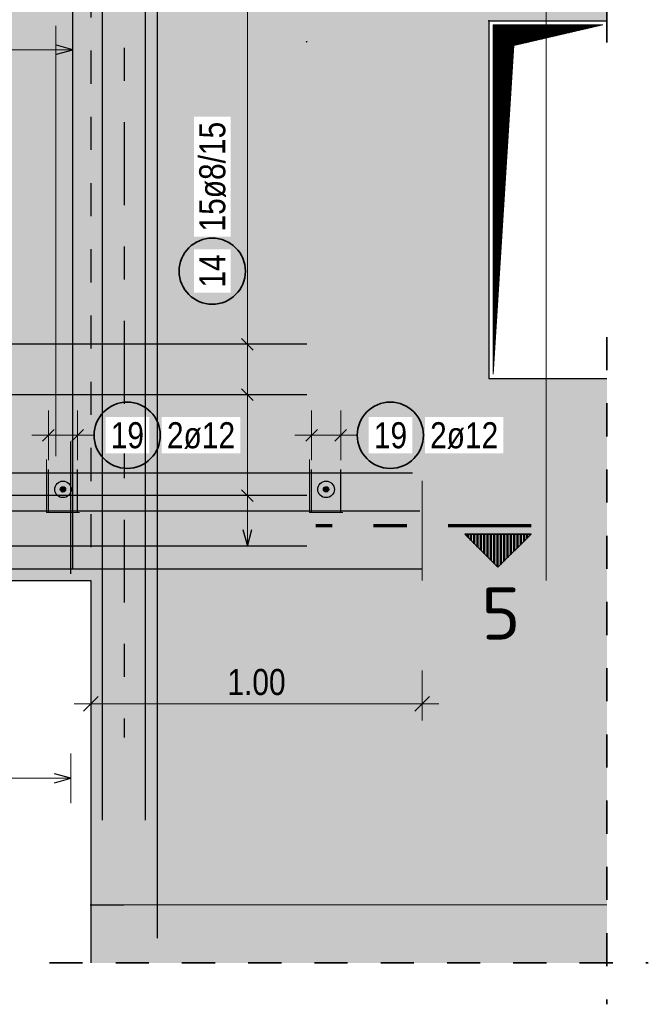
# Model space of a CAD drawing. Header units: millimetres. Extents: x -4.8 to 49, y -12 to 21.
# Tile 51 of 56: x 35.1 to 37, y 14.3 to 17.3. Entities that reach past the tile are written whole.
import ezdxf
from ezdxf.enums import TextEntityAlignment as Align

# ---------------------------------------------------------------- set-up
doc = ezdxf.new("R2010")
doc.units = ezdxf.units.MM
doc.linetypes.add('DASHDOTX2', pattern=[2, 1, -0.5, 0, -0.5])
doc.linetypes.add('HIDDEN', pattern=[0.375, 0.25, -0.125])
doc.layers.add('Achsen', color=7, linetype='Continuous', lineweight=20)
doc.styles.add('Arial Narrow', font='ARIALN.TTF')
doc.styles.add('isocp', font='isocp', dxfattribs={"width": 1.1})
doc.linetypes.add('STRAKON_Linetype_13', pattern='A,15,[130,ltypeshp.shx,S=1.875,R=-30,X=0,Y=0],-1.875,[130,ltypeshp.shx,S=1.875,R=-30,X=0,Y=0]', length=16.875)
doc.dimstyles.new('Arch_Strakon_dimstyle', dxfattribs={"dimtxt": 7.875, "dimasz": 1, "dimexe": 1.25, "dimexo": 0.0625, "dimgap": 1, "dimtad": 0, "dimdec": 5, "dimzin": 12, "dimdsep": 46, "dimtxsty": 'Arial Narrow', "dimblk": 'Arrowhead_Tick', "dimsah": 1, "dimcen": 0, "dimse1": 1, "dimse2": 1, "dimclrd": 6, "dimclrt": 2, "dimazin": 0, "dimtfac": 1, "dimtdec": 4, "dimtmove": 0, "dimatfit": 3, "dimldrblk": 'NONE', "dimfxl": 1, "dimtvp": 1, "dimtolj": 1, "dimtzin": 0, "dimlwd": 13, "dimarcsym": 2})

# ---------------------------------------------------------------- blocks, each defined once
blk = doc.blocks.new('Arrowhead_Tick')
at = {"color": 0, "linetype": 'Continuous', "lineweight": -2}
for p, q in [((0, 10), (0, -5)), ((-1, 0), (0, 0)), ((5, 0), (0, 0))]:
    blk.add_line(p, q, dxfattribs=at)
at = {"color": 2, "linetype": 'Continuous', "lineweight": 35}
blk.add_line((2.21, 2.21), (-2.21, -2.21), dxfattribs=at)
blk = doc.blocks.new('*D12')
at = {"color": 6, "linetype": 'Continuous', "lineweight": 13}
blk.add_line((35.3127, 15.225), (36.2927, 15.225), dxfattribs=at)
at = {"layer": 'Defpoints', "color": 0}
for p in [(35.3027, 15.5974), (36.3027, 15.5974), (36.3027, 15.225)]:
    blk.add_point(p, dxfattribs=at)
at = {"color": 6, "lineweight": 13, "xscale": 0.01, "yscale": 0.01, "zscale": 0.01}
blk.add_blockref('Arrowhead_Tick', (36.3027, 15.225), dxfattribs=at)
at = {"color": 6, "lineweight": 13, "xscale": 0.01, "yscale": 0.01, "zscale": 0.01, "rotation": 180}
blk.add_blockref('Arrowhead_Tick', (35.3027, 15.225), dxfattribs=at)
at = {"color": 2, "lineweight": 35, "insert": (35.8027, 15.2902), "char_height": 0.07875, "attachment_point": 5, "style": 'Arial Narrow'}
blk.add_mtext('\\A1;1.00', dxfattribs=at)
blk = doc.blocks.new('_None')
blk = doc.blocks.new('*D13')
at = {"color": 6, "linetype": 'Continuous', "lineweight": 13}
blk.add_line((35.5127, 17.625), (35.9441, 17.625), dxfattribs=at)
at = {"layer": 'Defpoints', "color": 0}
for p in [(35.9541, 17.625), (35.9541, 17.2243), (35.5027, 14.6174)]:
    blk.add_point(p, dxfattribs=at)
at = {"color": 6, "lineweight": 13, "xscale": 0.01, "yscale": 0.01, "zscale": 0.01}
blk.add_blockref('Arrowhead_Tick', (35.9541, 17.625), dxfattribs=at)
at = {"color": 6, "lineweight": 13, "xscale": 0.01, "yscale": 0.01, "zscale": 0.01, "rotation": 180}
blk.add_blockref('Arrowhead_Tick', (35.5027, 17.625), dxfattribs=at)
at = {"color": 2, "lineweight": 35, "insert": (35.7284, 17.69), "char_height": 0.07875, "attachment_point": 5, "style": 'Arial Narrow'}
blk.add_mtext('\\A1;45', dxfattribs=at)

msp = doc.modelspace()

# ---------------------------------------------------------------- hatches: boundary and pattern name
at = {"lineweight": 50, "true_color": 0xd7ffd7}
for points in [[(21.727656, 15.597438), (35.302656, 15.597438), (35.302656, 17.797438), (30.902283, 17.797438), (30.902283, 17.622438), (30.702283, 17.622438), (30.702283, 17.797438), (26.302283, 17.797438), (26.302283, 17.622438), (26.102283, 17.622438), (26.102283, 17.797438), (21.727656, 17.797438)], [(35.302656, 14.617444), (36.860129, 14.617444), (36.860129, 16.207444), (36.504132, 16.207444), (36.504132, 17.287444), (36.860129, 17.287444), (36.860129, 17.797438), (35.302656, 17.797438)], [(35.502656, 14.617444), (35.502656, 17.797438), (35.302656, 17.797438), (35.302656, 14.617444)], [(35.302731, 14.442444), (36.860129, 14.442444), (36.860129, 14.617444), (35.302731, 14.617444)]]:
    msp.add_hatch(color=254, dxfattribs=at).paths.add_polyline_path(points)
at = {"lineweight": 13}
h = msp.add_hatch(dxfattribs=at)
h.set_pattern_fill('Mau', color=6, scale=0.01, angle=45, style=0, pattern_type=2)
h.set_pattern_definition([(45, (0, 0), (-0.00183847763, 0.00183847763), [])])
h.paths.add_polyline_path([(36.516632, 16.219944), (36.579132, 17.212444), (36.847629, 17.274944), (36.516632, 17.274944)])
at = {"lineweight": 25, "true_color": 0xffffff}
msp.add_hatch(color=7, dxfattribs=at).paths.add_polyline_path([(35.779053, 16.531372), (35.778986, 16.535211), (35.778785, 16.539045), (35.778451, 16.54287), (35.777983, 16.546681), (35.777382, 16.550473), (35.776649, 16.554242), (35.775786, 16.557983), (35.774792, 16.561692), (35.773669, 16.565364), (35.772419, 16.568994), (35.771043, 16.572578), (35.769543, 16.576113), (35.767921, 16.579593), (35.766177, 16.583014), (35.764316, 16.586372), (35.762339, 16.589663), (35.760247, 16.592883), (35.758045, 16.596028), (35.755734, 16.599095), (35.753318, 16.602078), (35.750799, 16.604976), (35.748181, 16.607784), (35.745466, 16.610499), (35.742658, 16.613118), (35.73976, 16.615637), (35.736776, 16.618053), (35.73371, 16.620364), (35.730564, 16.622566), (35.727344, 16.624657), (35.724053, 16.626635), (35.720695, 16.628496), (35.717274, 16.630239), (35.713794, 16.631862), (35.71026, 16.633362), (35.706675, 16.634738), (35.703045, 16.635988), (35.699373, 16.637111), (35.695665, 16.638104), (35.691924, 16.638968), (35.688155, 16.639701), (35.684362, 16.640301), (35.680551, 16.640769), (35.676726, 16.641104), (35.672892, 16.641305), (35.669053, 16.641372), (35.665214, 16.641305), (35.66138, 16.641104), (35.657555, 16.640769), (35.653744, 16.640301), (35.649952, 16.639701), (35.646183, 16.638968), (35.642442, 16.638104), (35.638733, 16.637111), (35.635061, 16.635988), (35.631431, 16.634738), (35.627847, 16.633362), (35.624312, 16.631862), (35.620832, 16.630239), (35.617411, 16.628496), (35.614053, 16.626635), (35.610762, 16.624657), (35.607542, 16.622566), (35.604397, 16.620364), (35.60133, 16.618053), (35.598347, 16.615637), (35.595449, 16.613118), (35.592641, 16.610499), (35.589926, 16.607784), (35.587307, 16.604976), (35.584788, 16.602078), (35.582372, 16.599095), (35.580061, 16.596028), (35.577859, 16.592883), (35.575768, 16.589663), (35.57379, 16.586372), (35.571929, 16.583014), (35.570186, 16.579593), (35.568563, 16.576113), (35.567063, 16.572578), (35.565687, 16.568994), (35.564437, 16.565364), (35.563314, 16.561692), (35.562321, 16.557983), (35.561457, 16.554242), (35.560724, 16.550473), (35.560124, 16.546681), (35.559656, 16.54287), (35.559321, 16.539045), (35.55912, 16.535211), (35.559053, 16.531372), (35.55912, 16.527533), (35.559321, 16.523699), (35.559656, 16.519874), (35.560124, 16.516063), (35.560724, 16.51227), (35.561457, 16.508501), (35.562321, 16.50476), (35.563314, 16.501052), (35.564437, 16.49738), (35.565687, 16.49375), (35.567063, 16.490165), (35.568563, 16.486631), (35.570186, 16.483151), (35.571929, 16.47973), (35.57379, 16.476372), (35.575768, 16.473081), (35.577859, 16.469861), (35.580061, 16.466715), (35.582372, 16.463649), (35.584788, 16.460665), (35.587307, 16.457767), (35.589926, 16.454959), (35.592641, 16.452244), (35.595449, 16.449626), (35.598347, 16.447107), (35.60133, 16.444691), (35.604397, 16.44238), (35.607542, 16.440178), (35.610762, 16.438086), (35.614053, 16.436109), (35.617411, 16.434248), (35.620832, 16.432504), (35.624312, 16.430882), (35.627847, 16.429382), (35.631431, 16.428006), (35.635061, 16.426756), (35.638733, 16.425633), (35.642442, 16.424639), (35.646183, 16.423776), (35.649952, 16.423043), (35.653744, 16.422442), (35.657555, 16.421974), (35.66138, 16.42164), (35.665214, 16.421439), (35.669053, 16.421372), (35.672892, 16.421439), (35.676726, 16.42164), (35.680551, 16.421974), (35.684362, 16.422442), (35.688155, 16.423043), (35.691924, 16.423776), (35.695665, 16.424639), (35.699373, 16.425633), (35.703045, 16.426756), (35.706675, 16.428006), (35.71026, 16.429382), (35.713794, 16.430882), (35.717274, 16.432504), (35.720695, 16.434248), (35.724053, 16.436109), (35.727344, 16.438086), (35.730564, 16.440178), (35.73371, 16.44238), (35.736776, 16.444691), (35.73976, 16.447107), (35.742658, 16.449626), (35.745466, 16.452244), (35.748181, 16.454959), (35.750799, 16.457767), (35.753318, 16.460665), (35.755734, 16.463649), (35.758045, 16.466715), (35.760247, 16.469861), (35.762339, 16.473081), (35.764316, 16.476372), (35.766177, 16.47973), (35.767921, 16.483151), (35.769543, 16.486631), (35.771043, 16.490165), (35.772419, 16.49375), (35.773669, 16.49738), (35.774792, 16.501052), (35.775786, 16.50476), (35.776649, 16.508501), (35.777382, 16.51227), (35.777983, 16.516063), (35.778451, 16.519874), (35.778785, 16.523699)])
at = {"lineweight": 50, "true_color": 0x4682b4}
for points in [[(35.226565, 15.872438), (35.226561, 15.87269), (35.226549, 15.872941), (35.226529, 15.873191), (35.226502, 15.873441), (35.226466, 15.87369), (35.226423, 15.873938), (35.226372, 15.874184), (35.226313, 15.874428), (35.226247, 15.87467), (35.226173, 15.874911), (35.226092, 15.875148), (35.226003, 15.875383), (35.225907, 15.875616), (35.225803, 15.875845), (35.225693, 15.87607), (35.225575, 15.876293), (35.225451, 15.876511), (35.225319, 15.876725), (35.225181, 15.876935), (35.225037, 15.877141), (35.224886, 15.877342), (35.224729, 15.877538), (35.224566, 15.877729), (35.224397, 15.877915), (35.224222, 15.878095), (35.224041, 15.87827), (35.223855, 15.878439), (35.223664, 15.878603), (35.223468, 15.87876), (35.223267, 15.878911), (35.223061, 15.879055), (35.222851, 15.879193), (35.222637, 15.879324), (35.222419, 15.879449), (35.222197, 15.879567), (35.221971, 15.879677), (35.221742, 15.879781), (35.22151, 15.879877), (35.221275, 15.879966), (35.221037, 15.880047), (35.220797, 15.880121), (35.220554, 15.880187), (35.22031, 15.880246), (35.220064, 15.880297), (35.219816, 15.88034), (35.219567, 15.880375), (35.219318, 15.880403), (35.219067, 15.880423), (35.218816, 15.880435), (35.218565, 15.880438), (35.218314, 15.880435), (35.218062, 15.880423), (35.217812, 15.880403), (35.217562, 15.880375), (35.217313, 15.88034), (35.217066, 15.880297), (35.21682, 15.880246), (35.216575, 15.880187), (35.216333, 15.880121), (35.216093, 15.880047), (35.215855, 15.879966), (35.21562, 15.879877), (35.215388, 15.879781), (35.215159, 15.879677), (35.214933, 15.879567), (35.214711, 15.879449), (35.214492, 15.879324), (35.214278, 15.879193), (35.214068, 15.879055), (35.213863, 15.878911), (35.213662, 15.87876), (35.213465, 15.878603), (35.213274, 15.878439), (35.213088, 15.87827), (35.212908, 15.878095), (35.212733, 15.877915), (35.212564, 15.877729), (35.212401, 15.877538), (35.212244, 15.877342), (35.212093, 15.877141), (35.211948, 15.876935), (35.21181, 15.876725), (35.211679, 15.876511), (35.211554, 15.876293), (35.211437, 15.87607), (35.211326, 15.875845), (35.211223, 15.875616), (35.211127, 15.875383), (35.211038, 15.875148), (35.210956, 15.874911), (35.210882, 15.87467), (35.210816, 15.874428), (35.210757, 15.874184), (35.210707, 15.873938), (35.210663, 15.87369), (35.210628, 15.873441), (35.2106, 15.873191), (35.210581, 15.872941), (35.210569, 15.87269), (35.210565, 15.872438), (35.210569, 15.872187), (35.210581, 15.871936), (35.2106, 15.871686), (35.210628, 15.871436), (35.210663, 15.871187), (35.210707, 15.870939), (35.210757, 15.870693), (35.210816, 15.870449), (35.210882, 15.870207), (35.210956, 15.869966), (35.211038, 15.869729), (35.211127, 15.869493), (35.211223, 15.869261), (35.211326, 15.869032), (35.211437, 15.868807), (35.211554, 15.868584), (35.211679, 15.868366), (35.21181, 15.868152), (35.211948, 15.867942), (35.212093, 15.867736), (35.212244, 15.867535), (35.212401, 15.867339), (35.212564, 15.867148), (35.212733, 15.866962), (35.212908, 15.866782), (35.213088, 15.866607), (35.213274, 15.866438), (35.213465, 15.866274), (35.213662, 15.866117), (35.213863, 15.865966), (35.214068, 15.865822), (35.214278, 15.865684), (35.214492, 15.865553), (35.214711, 15.865428), (35.214933, 15.86531), (35.215159, 15.8652), (35.215388, 15.865096), (35.21562, 15.865), (35.215855, 15.864911), (35.216093, 15.86483), (35.216333, 15.864756), (35.216575, 15.86469), (35.21682, 15.864631), (35.217066, 15.86458), (35.217313, 15.864537), (35.217562, 15.864502), (35.217812, 15.864474), (35.218062, 15.864454), (35.218314, 15.864442), (35.218565, 15.864438), (35.218816, 15.864442), (35.219067, 15.864454), (35.219318, 15.864474), (35.219567, 15.864502), (35.219816, 15.864537), (35.220064, 15.86458), (35.22031, 15.864631), (35.220554, 15.86469), (35.220797, 15.864756), (35.221037, 15.86483), (35.221275, 15.864911), (35.22151, 15.865), (35.221742, 15.865096), (35.221971, 15.8652), (35.222197, 15.86531), (35.222419, 15.865428), (35.222637, 15.865553), (35.222851, 15.865684), (35.223061, 15.865822), (35.223267, 15.865966), (35.223468, 15.866117), (35.223664, 15.866274), (35.223855, 15.866438), (35.224041, 15.866607), (35.224222, 15.866782), (35.224397, 15.866962), (35.224566, 15.867148), (35.224729, 15.867339), (35.224886, 15.867535), (35.225037, 15.867736), (35.225181, 15.867942), (35.225319, 15.868152), (35.225451, 15.868366), (35.225575, 15.868584), (35.225693, 15.868807), (35.225803, 15.869032), (35.225907, 15.869261), (35.226003, 15.869493), (35.226092, 15.869729), (35.226173, 15.869966), (35.226247, 15.870207), (35.226313, 15.870449), (35.226372, 15.870693), (35.226423, 15.870939), (35.226466, 15.871187), (35.226502, 15.871436), (35.226529, 15.871686), (35.226549, 15.871936), (35.226561, 15.872187)], [(36.020731, 15.872438), (36.020728, 15.87269), (36.020716, 15.872941), (36.020696, 15.873191), (36.020668, 15.873441), (36.020633, 15.87369), (36.02059, 15.873938), (36.020539, 15.874184), (36.02048, 15.874428), (36.020414, 15.87467), (36.02034, 15.874911), (36.020259, 15.875148), (36.02017, 15.875383), (36.020074, 15.875616), (36.01997, 15.875845), (36.01986, 15.87607), (36.019742, 15.876293), (36.019617, 15.876511), (36.019486, 15.876725), (36.019348, 15.876935), (36.019204, 15.877141), (36.019053, 15.877342), (36.018896, 15.877538), (36.018732, 15.877729), (36.018563, 15.877915), (36.018388, 15.878095), (36.018208, 15.87827), (36.018022, 15.878439), (36.017831, 15.878603), (36.017635, 15.87876), (36.017434, 15.878911), (36.017228, 15.879055), (36.017018, 15.879193), (36.016804, 15.879324), (36.016586, 15.879449), (36.016363, 15.879567), (36.016138, 15.879677), (36.015909, 15.879781), (36.015676, 15.879877), (36.015441, 15.879966), (36.015204, 15.880047), (36.014963, 15.880121), (36.014721, 15.880187), (36.014477, 15.880246), (36.014231, 15.880297), (36.013983, 15.88034), (36.013734, 15.880375), (36.013484, 15.880403), (36.013234, 15.880423), (36.012983, 15.880435), (36.012731, 15.880438), (36.01248, 15.880435), (36.012229, 15.880423), (36.011979, 15.880403), (36.011729, 15.880375), (36.01148, 15.88034), (36.011232, 15.880297), (36.010986, 15.880246), (36.010742, 15.880187), (36.0105, 15.880121), (36.010259, 15.880047), (36.010022, 15.879966), (36.009786, 15.879877), (36.009554, 15.879781), (36.009325, 15.879677), (36.0091, 15.879567), (36.008877, 15.879449), (36.008659, 15.879324), (36.008445, 15.879193), (36.008235, 15.879055), (36.008029, 15.878911), (36.007828, 15.87876), (36.007632, 15.878603), (36.007441, 15.878439), (36.007255, 15.87827), (36.007075, 15.878095), (36.0069, 15.877915), (36.006731, 15.877729), (36.006567, 15.877538), (36.00641, 15.877342), (36.006259, 15.877141), (36.006115, 15.876935), (36.005977, 15.876725), (36.005846, 15.876511), (36.005721, 15.876293), (36.005603, 15.87607), (36.005493, 15.875845), (36.005389, 15.875616), (36.005293, 15.875383), (36.005204, 15.875148), (36.005123, 15.874911), (36.005049, 15.87467), (36.004983, 15.874428), (36.004924, 15.874184), (36.004873, 15.873938), (36.00483, 15.87369), (36.004795, 15.873441), (36.004767, 15.873191), (36.004747, 15.872941), (36.004735, 15.87269), (36.004731, 15.872438), (36.004735, 15.872187), (36.004747, 15.871936), (36.004767, 15.871686), (36.004795, 15.871436), (36.00483, 15.871187), (36.004873, 15.870939), (36.004924, 15.870693), (36.004983, 15.870449), (36.005049, 15.870207), (36.005123, 15.869966), (36.005204, 15.869729), (36.005293, 15.869493), (36.005389, 15.869261), (36.005493, 15.869032), (36.005603, 15.868807), (36.005721, 15.868584), (36.005846, 15.868366), (36.005977, 15.868152), (36.006115, 15.867942), (36.006259, 15.867736), (36.00641, 15.867535), (36.006567, 15.867339), (36.006731, 15.867148), (36.0069, 15.866962), (36.007075, 15.866782), (36.007255, 15.866607), (36.007441, 15.866438), (36.007632, 15.866274), (36.007828, 15.866117), (36.008029, 15.865966), (36.008235, 15.865822), (36.008445, 15.865684), (36.008659, 15.865553), (36.008877, 15.865428), (36.0091, 15.86531), (36.009325, 15.8652), (36.009554, 15.865096), (36.009786, 15.865), (36.010022, 15.864911), (36.010259, 15.86483), (36.0105, 15.864756), (36.010742, 15.86469), (36.010986, 15.864631), (36.011232, 15.86458), (36.01148, 15.864537), (36.011729, 15.864502), (36.011979, 15.864474), (36.012229, 15.864454), (36.01248, 15.864442), (36.012731, 15.864438), (36.012983, 15.864442), (36.013234, 15.864454), (36.013484, 15.864474), (36.013734, 15.864502), (36.013983, 15.864537), (36.014231, 15.86458), (36.014477, 15.864631), (36.014721, 15.86469), (36.014963, 15.864756), (36.015204, 15.86483), (36.015441, 15.864911), (36.015676, 15.865), (36.015909, 15.865096), (36.016138, 15.8652), (36.016363, 15.86531), (36.016586, 15.865428), (36.016804, 15.865553), (36.017018, 15.865684), (36.017228, 15.865822), (36.017434, 15.865966), (36.017635, 15.866117), (36.017831, 15.866274), (36.018022, 15.866438), (36.018208, 15.866607), (36.018388, 15.866782), (36.018563, 15.866962), (36.018732, 15.867148), (36.018896, 15.867339), (36.019053, 15.867535), (36.019204, 15.867736), (36.019348, 15.867942), (36.019486, 15.868152), (36.019617, 15.868366), (36.019742, 15.868584), (36.01986, 15.868807), (36.01997, 15.869032), (36.020074, 15.869261), (36.02017, 15.869493), (36.020259, 15.869729), (36.02034, 15.869966), (36.020414, 15.870207), (36.02048, 15.870449), (36.020539, 15.870693), (36.02059, 15.870939), (36.020633, 15.871187), (36.020668, 15.871436), (36.020696, 15.871686), (36.020716, 15.871936), (36.020728, 15.872187)]]:
    msp.add_hatch(color=145, dxfattribs=at).paths.add_polyline_path(points)
at = {"lineweight": 50}
h = msp.add_hatch(dxfattribs=at)
h.set_pattern_fill('Mau', color=4, scale=0.01, angle=270, style=0, pattern_type=2)
h.set_pattern_definition([(270, (0, 0), (0.01, -2e-18), [])])
h.paths.add_polyline_path([(36.431258, 15.737153), (36.531258, 15.637153), (36.631258, 15.737153)])
at = {"layer": 'Achsen', "lineweight": 25, "true_color": 0xffffff}
for points in [[(35.522386, 16.03596), (35.522319, 16.039799), (35.522118, 16.043633), (35.521783, 16.047458), (35.521315, 16.051269), (35.520715, 16.055061), (35.519982, 16.05883), (35.519118, 16.062571), (35.518125, 16.06628), (35.517002, 16.069952), (35.515752, 16.073582), (35.514376, 16.077166), (35.512876, 16.080701), (35.511253, 16.084181), (35.50951, 16.087602), (35.507649, 16.09096), (35.505671, 16.094251), (35.50358, 16.097471), (35.501378, 16.100616), (35.499067, 16.103682), (35.496651, 16.106666), (35.494132, 16.109564), (35.491513, 16.112372), (35.488798, 16.115087), (35.48599, 16.117706), (35.483092, 16.120225), (35.480108, 16.122641), (35.477042, 16.124952), (35.473897, 16.127154), (35.470677, 16.129245), (35.467386, 16.131223), (35.464028, 16.133084), (35.460607, 16.134827), (35.457127, 16.13645), (35.453592, 16.13795), (35.450008, 16.139326), (35.446378, 16.140576), (35.442706, 16.141699), (35.438997, 16.142692), (35.435256, 16.143556), (35.431487, 16.144289), (35.427695, 16.144889), (35.423884, 16.145357), (35.420059, 16.145692), (35.416225, 16.145893), (35.412386, 16.14596), (35.408547, 16.145893), (35.404713, 16.145692), (35.400888, 16.145357), (35.397077, 16.144889), (35.393284, 16.144289), (35.389515, 16.143556), (35.385774, 16.142692), (35.382066, 16.141699), (35.378394, 16.140576), (35.374764, 16.139326), (35.371179, 16.13795), (35.367645, 16.13645), (35.364165, 16.134827), (35.360744, 16.133084), (35.357386, 16.131223), (35.354095, 16.129245), (35.350875, 16.127154), (35.347729, 16.124952), (35.344663, 16.122641), (35.341679, 16.120225), (35.338781, 16.117706), (35.335973, 16.115087), (35.333258, 16.112372), (35.33064, 16.109564), (35.328121, 16.106666), (35.325705, 16.103682), (35.323394, 16.100616), (35.321192, 16.097471), (35.3191, 16.094251), (35.317123, 16.09096), (35.315261, 16.087602), (35.313518, 16.084181), (35.311896, 16.080701), (35.310396, 16.077166), (35.30902, 16.073582), (35.30777, 16.069952), (35.306647, 16.06628), (35.305653, 16.062571), (35.304789, 16.05883), (35.304057, 16.055061), (35.303456, 16.051269), (35.302988, 16.047458), (35.302654, 16.043633), (35.302453, 16.039799), (35.302386, 16.03596), (35.302453, 16.032121), (35.302654, 16.028287), (35.302988, 16.024462), (35.303456, 16.020651), (35.304057, 16.016858), (35.304789, 16.013089), (35.305653, 16.009348), (35.306647, 16.00564), (35.30777, 16.001968), (35.30902, 15.998338), (35.310396, 15.994753), (35.311896, 15.991219), (35.313518, 15.987739), (35.315261, 15.984318), (35.317123, 15.98096), (35.3191, 15.977669), (35.321192, 15.974449), (35.323394, 15.971303), (35.325705, 15.968237), (35.328121, 15.965253), (35.33064, 15.962355), (35.333258, 15.959547), (35.335973, 15.956832), (35.338781, 15.954214), (35.341679, 15.951695), (35.344663, 15.949279), (35.347729, 15.946968), (35.350875, 15.944766), (35.354095, 15.942674), (35.357386, 15.940697), (35.360744, 15.938836), (35.364165, 15.937092), (35.367645, 15.93547), (35.371179, 15.93397), (35.374764, 15.932594), (35.378394, 15.931344), (35.382066, 15.930221), (35.385774, 15.929227), (35.389515, 15.928364), (35.393284, 15.927631), (35.397077, 15.92703), (35.400888, 15.926562), (35.404713, 15.926228), (35.408547, 15.926027), (35.412386, 15.92596), (35.416225, 15.926027), (35.420059, 15.926228), (35.423884, 15.926562), (35.427695, 15.92703), (35.431487, 15.927631), (35.435256, 15.928364), (35.438997, 15.929227), (35.442706, 15.930221), (35.446378, 15.931344), (35.450008, 15.932594), (35.453592, 15.93397), (35.457127, 15.93547), (35.460607, 15.937092), (35.464028, 15.938836), (35.467386, 15.940697), (35.470677, 15.942674), (35.473897, 15.944766), (35.477042, 15.946968), (35.480108, 15.949279), (35.483092, 15.951695), (35.48599, 15.954214), (35.488798, 15.956832), (35.491513, 15.959547), (35.494132, 15.962355), (35.496651, 15.965253), (35.499067, 15.968237), (35.501378, 15.971303), (35.50358, 15.974449), (35.505671, 15.977669), (35.507649, 15.98096), (35.50951, 15.984318), (35.511253, 15.987739), (35.512876, 15.991219), (35.514376, 15.994753), (35.515752, 15.998338), (35.517002, 16.001968), (35.518125, 16.00564), (35.519118, 16.009348), (35.519982, 16.013089), (35.520715, 16.016858), (35.521315, 16.020651), (35.521783, 16.024462), (35.522118, 16.028287)], [(36.316552, 16.03596), (36.316485, 16.039799), (36.316284, 16.043633), (36.31595, 16.047458), (36.315482, 16.051269), (36.314881, 16.055061), (36.314149, 16.05883), (36.313285, 16.062571), (36.312291, 16.06628), (36.311169, 16.069952), (36.309919, 16.073582), (36.308543, 16.077166), (36.307042, 16.080701), (36.30542, 16.084181), (36.303677, 16.087602), (36.301815, 16.09096), (36.299838, 16.094251), (36.297747, 16.097471), (36.295544, 16.100616), (36.293234, 16.103682), (36.290817, 16.106666), (36.288298, 16.109564), (36.28568, 16.112372), (36.282965, 16.115087), (36.280157, 16.117706), (36.277259, 16.120225), (36.274275, 16.122641), (36.271209, 16.124952), (36.268064, 16.127154), (36.264844, 16.129245), (36.261552, 16.131223), (36.258194, 16.133084), (36.254773, 16.134827), (36.251293, 16.13645), (36.247759, 16.13795), (36.244175, 16.139326), (36.240544, 16.140576), (36.236873, 16.141699), (36.233164, 16.142692), (36.229423, 16.143556), (36.225654, 16.144289), (36.221861, 16.144889), (36.218051, 16.145357), (36.214226, 16.145692), (36.210391, 16.145893), (36.206552, 16.14596), (36.202713, 16.145893), (36.198879, 16.145692), (36.195054, 16.145357), (36.191243, 16.144889), (36.187451, 16.144289), (36.183682, 16.143556), (36.179941, 16.142692), (36.176232, 16.141699), (36.172561, 16.140576), (36.16893, 16.139326), (36.165346, 16.13795), (36.161811, 16.13645), (36.158332, 16.134827), (36.154911, 16.133084), (36.151552, 16.131223), (36.148261, 16.129245), (36.145041, 16.127154), (36.141896, 16.124952), (36.13883, 16.122641), (36.135846, 16.120225), (36.132948, 16.117706), (36.13014, 16.115087), (36.127425, 16.112372), (36.124806, 16.109564), (36.122288, 16.106666), (36.119871, 16.103682), (36.117561, 16.100616), (36.115358, 16.097471), (36.113267, 16.094251), (36.11129, 16.09096), (36.109428, 16.087602), (36.107685, 16.084181), (36.106062, 16.080701), (36.104562, 16.077166), (36.103186, 16.073582), (36.101936, 16.069952), (36.100814, 16.06628), (36.09982, 16.062571), (36.098956, 16.05883), (36.098224, 16.055061), (36.097623, 16.051269), (36.097155, 16.047458), (36.09682, 16.043633), (36.096619, 16.039799), (36.096552, 16.03596), (36.096619, 16.032121), (36.09682, 16.028287), (36.097155, 16.024462), (36.097623, 16.020651), (36.098224, 16.016858), (36.098956, 16.013089), (36.09982, 16.009348), (36.100814, 16.00564), (36.101936, 16.001968), (36.103186, 15.998338), (36.104562, 15.994753), (36.106062, 15.991219), (36.107685, 15.987739), (36.109428, 15.984318), (36.11129, 15.98096), (36.113267, 15.977669), (36.115358, 15.974449), (36.117561, 15.971303), (36.119871, 15.968237), (36.122288, 15.965253), (36.124806, 15.962355), (36.127425, 15.959547), (36.13014, 15.956832), (36.132948, 15.954214), (36.135846, 15.951695), (36.13883, 15.949279), (36.141896, 15.946968), (36.145041, 15.944766), (36.148261, 15.942674), (36.151552, 15.940697), (36.154911, 15.938836), (36.158332, 15.937092), (36.161811, 15.93547), (36.165346, 15.93397), (36.16893, 15.932594), (36.172561, 15.931344), (36.176232, 15.930221), (36.179941, 15.929227), (36.183682, 15.928364), (36.187451, 15.927631), (36.191243, 15.92703), (36.195054, 15.926562), (36.198879, 15.926228), (36.202713, 15.926027), (36.206552, 15.92596), (36.210391, 15.926027), (36.214226, 15.926228), (36.218051, 15.926562), (36.221861, 15.92703), (36.225654, 15.927631), (36.229423, 15.928364), (36.233164, 15.929227), (36.236873, 15.930221), (36.240544, 15.931344), (36.244175, 15.932594), (36.247759, 15.93397), (36.251293, 15.93547), (36.254773, 15.937092), (36.258194, 15.938836), (36.261552, 15.940697), (36.264844, 15.942674), (36.268064, 15.944766), (36.271209, 15.946968), (36.274275, 15.949279), (36.277259, 15.951695), (36.280157, 15.954214), (36.282965, 15.956832), (36.28568, 15.959547), (36.288298, 15.962355), (36.290817, 15.965253), (36.293234, 15.968237), (36.295544, 15.971303), (36.297747, 15.974449), (36.299838, 15.977669), (36.301815, 15.98096), (36.303677, 15.984318), (36.30542, 15.987739), (36.307042, 15.991219), (36.308543, 15.994753), (36.309919, 15.998338), (36.311169, 16.001968), (36.312291, 16.00564), (36.313285, 16.009348), (36.314149, 16.013089), (36.314881, 16.016858), (36.315482, 16.020651), (36.31595, 16.024462), (36.316284, 16.028287)]]:
    msp.add_hatch(color=7, dxfattribs=at).paths.add_polyline_path(points)

# ---------------------------------------------------------------- linework, layer by layer
at = {"color": 2, "linetype": 'HIDDEN', "lineweight": 35, "ltscale": 0.25}
for p, q in [((36.860129, 18.722438), (36.860129, 17.162444)), ((36.860129, 16.332444), (36.860129, 14.317444)), ((35.177731, 14.442444), (36.985129, 14.442444))]:
    msp.add_line(p, q, dxfattribs=at)
at = {"color": 3, "linetype": 'Continuous', "lineweight": 25}
for p, q in [((35.337755, 14.873438), (35.337755, 18.547438)), ((35.502731, 17.797438), (35.502731, 14.617444)), ((36.504132, 17.287444), (36.860129, 17.287444)), ((36.504132, 17.287444), (36.504132, 16.207444)), ((35.757322, 16.32826), (35.792678, 16.292905)), ((35.954132, 16.310583), (33.877283, 16.310583)), ((36.504132, 16.207444), (36.860129, 16.207444)), ((35.757322, 16.175974), (35.792678, 16.140619)), ((35.954132, 16.158297), (33.877283, 16.158297)), ((35.242572, 15.617438), (35.242572, 16.017438)), ((26.073226, 15.922668), (36.273226, 15.922668)), ((35.954132, 15.853725), (33.877283, 15.853725)), ((35.757322, 15.871402), (35.792678, 15.836047)), ((26.095383, 15.80757), (36.295383, 15.80757)), ((35.761603, 15.751438), (35.775, 15.701438)), ((35.775, 15.701438), (35.788397, 15.751438)), ((35.954132, 15.701438), (33.877283, 15.701438)), ((26.102731, 15.632438), (36.302731, 15.632438)), ((21.727656, 15.597438), (35.302656, 15.597438)), ((35.302731, 15.597438), (35.302731, 14.617444)), ((35.242572, 15), (35.192572, 15.013397)), ((35.192572, 14.986603), (35.242572, 15)), ((35.302731, 14.617444), (35.302731, 14.442444))]:
    msp.add_line(p, q, dxfattribs=at)
at = {"color": 3, "linetype": 'HIDDEN', "lineweight": 25, "ltscale": 0.25}
for p, q in [((35.302731, 17.797438), (35.302731, 15.597438)), ((35.302656, 14.617444), (35.502656, 14.617444)), ((35.502731, 14.617444), (35.502731, 14.442444))]:
    msp.add_line(p, q, dxfattribs=at)
at = {"color": 9, "linetype": 'Continuous', "lineweight": 0}
for p, q in [((36.677283, 17.797438), (36.677283, 15.597438)), ((35.196581, 17.272438), (35.196581, 15.972438)), ((36.302731, 15.597438), (36.302731, 15.897957))]:
    msp.add_line(p, q, dxfattribs=at)
at = {"color": 6, "linetype": 'Continuous', "lineweight": 13}
for p, q in [((36.516632, 16.219944), (36.516632, 17.274944)), ((36.516632, 17.274944), (36.847629, 17.274944)), ((36.579132, 17.212444), (36.847629, 17.274944)), ((36.516632, 16.219944), (36.579132, 17.212444))]:
    msp.add_line(p, q, dxfattribs=at)
at = {"color": 5, "linetype": 'Continuous', "lineweight": 18}
for p, q in [((35.7, 16.310583), (35.85, 16.310583)), ((35.7, 16.158297), (35.85, 16.158297)), ((35.7, 15.853725), (35.85, 15.853725)), ((35.7, 15.701438), (35.85, 15.701438)), ((35.242572, 14.925), (35.242572, 15.075)), ((21.781283, 15), (35.242572, 15))]:
    msp.add_line(p, q, dxfattribs=at)
at = {"color": 1, "linetype": 'DASHDOTX2', "lineweight": 70, "ltscale": 0.25}
msp.add_line((36.631258, 15.762153), (35.981258, 15.762153), dxfattribs=at)
at = {"color": 2, "linetype": 'Continuous', "lineweight": 35}
for p, q in [((36.631258, 15.737153), (36.431258, 15.737153)), ((36.531258, 15.637153), (36.431258, 15.737153)), ((36.631258, 15.737153), (36.531258, 15.637153))]:
    msp.add_line(p, q, dxfattribs=at)
at = {"color": 9, "linetype": 'Continuous', "lineweight": 0}
msp.add_circle((35.954132, 17.224299), 0.00111, dxfattribs=at)
at = {"color": 2, "linetype": 'Continuous', "lineweight": 35}
msp.add_circle((35.669053, 16.531372), 0.1, dxfattribs=at)
at = {"color": 3, "linetype": 'Continuous', "lineweight": 25}
for centre, radius in [((35.218565, 15.872438), 0.025), ((35.218565, 15.872438), 0.008), ((36.012731, 15.872438), 0.025), ((36.012731, 15.872438), 0.008)]:
    msp.add_circle(centre, radius, dxfattribs=at)
at = {"layer": 'Achsen', "color": 3, "linetype": 'DASHDOTX2', "lineweight": 25, "ltscale": 0.25}
msp.add_line((35.403534, 18.780936), (35.403534, 15.123506), dxfattribs=at)
at = {"layer": 'Achsen', "color": 3, "linetype": 'Continuous', "lineweight": 25}
for p, q in [((35.248722, 15.632438), (35.248722, 18.562438)), ((35.248722, 17.2), (35.198722, 17.213397)), ((35.198722, 17.186603), (35.248722, 17.2)), ((35.192281, 16.053637), (35.156926, 16.018282)), ((35.280281, 16.053637), (35.244926, 16.018282)), ((35.986448, 16.053637), (35.951093, 16.018282)), ((36.074448, 16.053637), (36.039093, 16.018282)), ((35.174604, 15.802438), (35.174604, 15.932438)), ((35.262604, 15.802438), (35.262604, 15.932438)), ((35.96877, 15.802438), (35.96877, 15.932438)), ((36.05677, 15.802438), (36.05677, 15.932438))]:
    msp.add_line(p, q, dxfattribs=at)
at = {"layer": 'Achsen', "color": 5, "linetype": 'Continuous', "lineweight": 18}
for p, q in [((35.248722, 17.125), (35.248722, 17.275)), ((21.781283, 17.2), (35.248722, 17.2)), ((35.174604, 16.11096), (35.174604, 15.96096)), ((35.262604, 16.11096), (35.262604, 15.96096)), ((35.96877, 16.11096), (35.96877, 15.96096)), ((36.05677, 16.11096), (36.05677, 15.96096)), ((35.124604, 16.03596), (35.312604, 16.03596)), ((35.312386, 16.03596), (35.312604, 16.03596)), ((35.91877, 16.03596), (36.10677, 16.03596)), ((36.106552, 16.03596), (36.10677, 16.03596))]:
    msp.add_line(p, q, dxfattribs=at)
at = {"layer": 'Achsen', "color": 9, "linetype": 'Continuous', "lineweight": 0}
for p, q in [((35.168604, 15.802438), (35.168604, 15.962438)), ((35.96277, 15.802438), (35.96277, 15.962438)), ((35.168604, 15.802438), (35.268604, 15.802438)), ((35.96277, 15.802438), (36.06277, 15.802438))]:
    msp.add_line(p, q, dxfattribs=at)
at = {"layer": 'Achsen', "color": 6, "linetype": 'STRAKON_Linetype_13', "lineweight": 13, "ltscale": 0.01}
msp.add_line((35.303766, 14.617444), (36.860129, 14.617444), dxfattribs=at)
at = {"layer": 'Achsen', "color": 9, "linetype": 'Continuous', "lineweight": 0}
for centre in [(36.504132, 17.287438), (36.860129, 17.287438), (35.302731, 14.617437), (36.860129, 14.442444)]:
    msp.add_circle(centre, 0.00111, dxfattribs=at)
at = {"layer": 'Achsen', "color": 2, "linetype": 'Continuous', "lineweight": 35}
for centre in [(35.412386, 16.03596), (36.206552, 16.03596)]:
    msp.add_circle(centre, 0.1, dxfattribs=at)

# ---------------------------------------------------------------- texts
at = {"color": 2, "lineweight": 35, "style": 'isocp', "width": 1.15}
msp.add_text('5', height=0.1575, dxfattribs=at).set_placement((36.540384, 15.418953), align=Align.CENTER)

# ---------------------------------------------------------------- dimensions: what is measured, and where the dimension line sits
at = {"lineweight": 35}
for base, p1, p2, text, picture, middle in [((35.954132, 17.625), (35.502731, 14.617444), (35.954132, 17.224299), '45', '*D13', (35.728432, 17.625)), ((36.302731, 15.225), (35.302656, 15.597438), (36.302731, 15.597438), '1.00', '*D12', (35.802694, 15.225))]:
    dim = msp.add_linear_dim(base=base, p1=p1, p2=p2, text=text, dimstyle='Arch_Strakon_dimstyle', override={"dimscale": 0.01, "dimtxt": 7.875, "dimasz": 1, "dimgap": 2.5, "dimtad": 1, "dimjust": 0, "dimtih": 0, "dimtoh": 0, "dimdec": 5, "dimdsep": 46, "dimtxsty": 'Arial Narrow', "dimclrd": 6, "dimclrt": 2, "dimtix": 1, "dimtofl": 255, "dimtmove": 0, "dimatfit": 2, "dimfxl": 0, "dimfxlon": 0, "dimtvp": 31.746032, "dimlwd": 13}, dxfattribs=at)
    dim.commit()
    dim.dimension.update_dxf_attribs({"geometry": picture, "text_midpoint": middle, "dimtype": 160})

# ---------------------------------------------------------------- next in the draw order: texts
at = {"color": 2, "lineweight": 35, "char_height": 0.07875, "attachment_point": 1, "rotation": 90, "line_spacing_factor": 0.9, "style": 'Arial Narrow', "bg_fill": 3, "box_fill_scale": 1.2, "bg_fill_color": 256, "bg_fill_true_color": 13158600, "bg_fill_transparency": 0}
for s, insert in [('15ø8/15', (35.629678, 16.651372)), ('14', (35.629678, 16.481759))]:
    msp.add_mtext(s, dxfattribs=dict(at, insert=insert))
at = {"layer": 'Achsen', "color": 2, "lineweight": 35, "char_height": 0.07875, "attachment_point": 1, "line_spacing_factor": 0.9, "style": 'Arial Narrow', "bg_fill": 3, "box_fill_scale": 1.2, "bg_fill_color": 256, "bg_fill_true_color": 13158600, "bg_fill_transparency": 0}
for s, insert in [('19', (35.362773, 16.075335)), ('2ø12', (35.532386, 16.075335)), ('19', (36.15694, 16.075335)), ('2ø12', (36.326552, 16.075335))]:
    msp.add_mtext(s, dxfattribs=dict(at, insert=insert))

# ---------------------------------------------------------------- next in the draw order: linework, layer by layer
at = {"color": 3, "linetype": 'Continuous', "lineweight": 25}
msp.add_line((35.467755, 14.873438), (35.467755, 18.547438), dxfattribs=at)
at = {"color": 5, "linetype": 'Continuous', "lineweight": 18}
msp.add_line((35.775, 15.701438), (35.775, 17.833443), dxfattribs=at)

doc.saveas('drawing.dxf')
